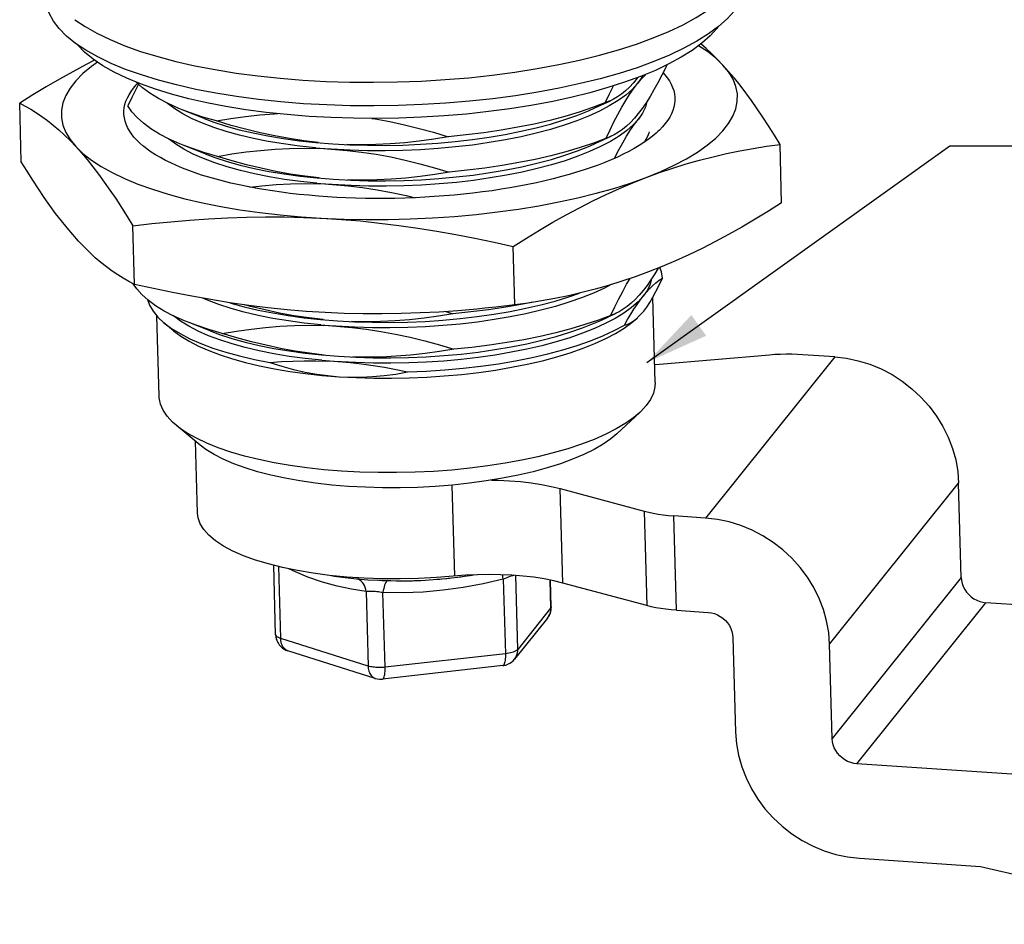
# Model space of a CAD drawing. Header units: inches. Extents: x 0 to 11, y 0 to 8.5.
# Tile 4 of 6: x 8.1 to 9.7, y 4.1 to 5.5. Entities that reach past the tile are written whole.
import ezdxf

# ---------------------------------------------------------------- set-up
doc = ezdxf.new("R2010")
doc.units = ezdxf.units.IN
doc.header["$LTSCALE"] = 0.605
doc.header["$MEASUREMENT"] = 0
doc.layers.get('0').update_dxf_attribs({"linetype": 'CONTINUOUS'})
doc.styles.get("Standard").update_dxf_attribs({"font": 'arial.ttf'})
doc.dimstyles.get("Standard").update_dxf_attribs({"dimtxt": 0.085, "dimasz": 0.1, "dimexe": 0.09, "dimexo": 0.07, "dimgap": 0.09, "dimtad": 0, "dimtih": 1, "dimtoh": 1, "dimzin": 4, "dimdsep": 46, "dimtxsty": 'Standard', "dimblk": '_FILLED', "dimblk1": '_FILLED', "dimblk2": '_FILLED', "dimcen": 0.09, "dimazin": 1, "dimtp": 0.01, "dimtm": 0.01, "dimtfac": 1, "dimtofl": 0, "dimtmove": 0, "dimatfit": 3, "dimldrblk": '_FILLED', "dimfxl": 0, "dimtolj": 1, "dimtzin": 4, "dimarcsym": 0})

# ---------------------------------------------------------------- blocks, each defined once
blk = doc.blocks.new('_FILLED')
at = {"color": 0, "linetype": 'ByBlock'}
blk.add_solid([(0, 0), (-1, 0.2), (-1, -0.2)], dxfattribs=at)

msp = doc.modelspace()

# ---------------------------------------------------------------- linework, layer by layer
at = {"color": 7, "linetype": 'Continuous'}
for p, q in [((8.3431, 5.4538), (8.3164, 5.462)), ((9.0965, 5.4582), (9.0956, 5.457)), ((9.1023, 5.4577), (9.0959, 5.4485)), ((9.1038, 5.461), (9.1023, 5.4577)), ((8.1276, 5.3257), (8.1251, 5.4177)), ((8.8319, 5.4208), (8.7949, 5.4177)), ((9.029, 5.4104), (9.0532, 5.4215)), ((9.0532, 5.4215), (9.0515, 5.4208)), ((8.4151, 5.3936), (8.3806, 5.4073)), ((9.1038, 5.4021), (9.0974, 5.3928)), ((9.0974, 5.3928), (9.1015, 5.3977)), ((9.0305, 5.3547), (9.0547, 5.3659)), ((9.0547, 5.3659), (9.053, 5.3651)), ((8.4166, 5.338), (8.3821, 5.3517)), ((9.3224, 5.2611), (9.3199, 5.353)), ((9.1094, 5.3011), (9.1324, 5.3104)), ((8.3054, 5.1331), (8.3029, 5.2251)), ((8.9029, 5.1008), (8.9004, 5.1928)), ((9.1285, 5.1587), (9.1232, 5.1499)), ((8.3089, 5.1261), (8.3035, 5.1342)), ((9.1114, 5.124), (9.105, 5.1147)), ((9.1235, 4.9789), (9.1198, 5.1126)), ((8.9314, 5.105), (8.9155, 5.1018)), ((8.3443, 4.9577), (8.3408, 5.0835)), ((8.7948, 5.0903), (8.8058, 5.087)), ((9.0381, 5.0766), (9.0623, 5.0878)), ((9.0623, 5.0878), (9.0606, 5.087)), ((8.3669, 5.0602), (8.3518, 5.0729)), ((8.4242, 5.0599), (8.3897, 5.0736)), ((9.3031, 5.0221), (9.1305, 5.0071)), ((9.4057, 5.0193), (9.2029, 4.7661)), ((9.4057, 5.0193), (9.3559, 5.0226)), ((9.1305, 5.0071), (9.1227, 5.0065)), ((9.0634, 4.8984), (9.0993, 4.9318)), ((8.4087, 4.8805), (8.371, 4.9119)), ((8.4044, 4.7738), (8.4013, 4.8866)), ((8.8043, 4.8178), (8.8082, 4.6748)), ((8.9745, 4.8124), (9.1065, 4.7768)), ((8.9785, 4.664), (8.9745, 4.8124)), ((9.3977, 4.5679), (9.6005, 4.821)), ((9.6046, 4.6727), (9.6005, 4.821)), ((9.1065, 4.7768), (9.1106, 4.6285)), ((9.2029, 4.7661), (9.1531, 4.7695)), ((9.1572, 4.6212), (9.1531, 4.7695)), ((8.5272, 4.583), (8.5242, 4.6918)), ((8.5352, 4.5768), (8.5321, 4.6898)), ((8.7985, 4.6715), (8.8187, 4.6739)), ((8.8161, 4.6735), (8.8362, 4.6765)), ((8.8333, 4.676), (8.8381, 4.6768)), ((8.8362, 4.6765), (8.8383, 4.6768)), ((8.9078, 4.5598), (8.9046, 4.6758)), ((9.6046, 4.6727), (9.4018, 4.4196)), ((8.6364, 4.6726), (8.6541, 4.6707)), ((8.6541, 4.6707), (8.6723, 4.6692)), ((8.6723, 4.6692), (8.6878, 4.6683)), ((8.6945, 4.668), (8.6878, 4.6683)), ((8.6945, 4.668), (8.6991, 4.6678)), ((8.7851, 4.6702), (8.7877, 4.6704)), ((8.7877, 4.6704), (8.8008, 4.6717)), ((8.885, 4.6701), (8.8882, 4.5529)), ((8.9582, 4.6687), (8.9594, 4.6243)), ((8.9604, 4.6268), (8.9592, 4.6685)), ((9.1106, 4.6285), (8.9785, 4.664)), ((8.6694, 4.6507), (8.6726, 4.5335)), ((8.6991, 4.5317), (8.6959, 4.6489)), ((8.9604, 4.6255), (8.9604, 4.6268)), ((9.4407, 4.3799), (9.6435, 4.633)), ((9.9104, 4.615), (9.6435, 4.633)), ((8.9594, 4.6243), (8.9078, 4.5598)), ((9.1572, 4.6212), (9.2069, 4.6178)), ((8.9543, 4.6089), (8.9027, 4.5444)), ((8.6726, 4.5335), (8.5352, 4.5768)), ((9.2459, 4.5782), (9.2499, 4.4299)), ((9.4018, 4.4196), (9.3977, 4.5679)), ((8.6839, 4.5142), (8.5465, 4.5574)), ((8.8882, 4.5529), (8.6991, 4.5317)), ((8.8843, 4.5343), (8.6952, 4.5131)), ((9.7076, 4.3619), (9.4407, 4.3799)), ((9.4448, 4.2316), (9.6346, 4.2188)), ((9.6346, 4.2188), (10.2446, 4.0791))]:
    msp.add_line(p, q, dxfattribs=at)
for points in [[(8.3164, 5.462), (8.2915, 5.4708), (8.2686, 5.4803), (8.2478, 5.4903), (8.2291, 5.5008), (8.2128, 5.5117), (8.1987, 5.5231), (8.1871, 5.5348), (8.178, 5.5468), (8.1713, 5.559), (8.1672, 5.5715), (8.1657, 5.5836)], [(9.0941, 5.5106), (9.1205, 5.5202), (9.1451, 5.5304), (9.1676, 5.541), (9.1881, 5.5521), (9.2063, 5.5636), (9.2223, 5.5754)], [(9.2481, 5.5627), (9.2369, 5.5504), (9.2233, 5.5383), (9.2073, 5.5265), (9.1891, 5.515), (9.1686, 5.5039), (9.146, 5.4933), (9.1215, 5.4831)], [(8.2116, 5.5489), (8.2279, 5.538), (8.2465, 5.5275), (8.2674, 5.5175), (8.2903, 5.508), (8.3151, 5.4991), (8.3419, 5.4909), (8.3704, 5.4834), (8.4005, 5.4765), (8.4321, 5.4704), (8.465, 5.4651), (8.4991, 5.4606), (8.5341, 5.4569), (8.5701, 5.454), (8.6067, 5.452), (8.6438, 5.4508), (8.6812, 5.4505), (8.7188, 5.4511), (8.7564, 5.4525), (8.7938, 5.4547), (8.8309, 5.4578), (8.8674, 5.4618), (8.9032, 5.4665), (8.9381, 5.4721), (8.972, 5.4784), (9.0047, 5.4854), (9.036, 5.4932), (9.0659, 5.5016), (9.0941, 5.5106)], [(9.2221, 5.5374), (9.2204, 5.5349), (9.2098, 5.5233), (9.1969, 5.5118), (9.1818, 5.5006), (9.1645, 5.4898), (9.1452, 5.4793), (9.1239, 5.4693), (9.1007, 5.4597)], [(8.5797, 5.397), (8.5456, 5.3997), (8.5125, 5.4032), (8.4802, 5.4075), (8.449, 5.4126), (8.4191, 5.4183), (8.3906, 5.4248), (8.3637, 5.4319), (8.3385, 5.4397), (8.3149, 5.4481), (8.2932, 5.457), (8.2735, 5.4665), (8.2559, 5.4765), (8.2404, 5.4868), (8.2271, 5.4976), (8.2162, 5.5087), (8.215, 5.5102)], [(9.2302, 5.4775), (9.2213, 5.4869), (9.2124, 5.4956), (9.2036, 5.5037), (9.1954, 5.5107)], [(9.2302, 5.4775), (9.219, 5.4883), (9.2058, 5.4987), (9.1917, 5.508)], [(8.2427, 5.4853), (8.2293, 5.4784), (8.2084, 5.4672), (8.1875, 5.4555), (8.1667, 5.4434), (8.1459, 5.4307), (8.1251, 5.4177)], [(8.2474, 5.4821), (8.2378, 5.4754), (8.2245, 5.4643), (8.2133, 5.453), (8.2043, 5.4415), (8.1975, 5.4299), (8.193, 5.4183), (8.1907, 5.4066), (8.1907, 5.3949), (8.1929, 5.3833), (8.1975, 5.3719), (8.2042, 5.3606), (8.2132, 5.3496)], [(9.1215, 5.4831), (9.0951, 5.4735), (9.0669, 5.4645), (9.0371, 5.4561), (9.0057, 5.4484), (8.973, 5.4413), (8.9391, 5.435), (8.9042, 5.4295), (8.8684, 5.4247), (8.8319, 5.4208)], [(9.142, 5.4778), (9.1403, 5.474), (9.1342, 5.4616), (9.128, 5.4497), (9.1218, 5.4385), (9.1156, 5.428)], [(9.1324, 5.3104), (9.1535, 5.3202), (9.1728, 5.3303), (9.1902, 5.3408), (9.2056, 5.3517), (9.2189, 5.3628), (9.2301, 5.3741), (9.2391, 5.3856), (9.2459, 5.3972), (9.2505, 5.4088), (9.2527, 5.4205), (9.2528, 5.4322), (9.2505, 5.4438), (9.246, 5.4552), (9.2392, 5.4664), (9.2302, 5.4775)], [(9.3199, 5.353), (9.3109, 5.3677), (9.3019, 5.382), (9.2929, 5.3958), (9.2839, 5.4091), (9.2749, 5.4219), (9.266, 5.4341), (9.257, 5.4459), (9.2481, 5.457), (9.2391, 5.4676), (9.2302, 5.4775)], [(9.0959, 5.4485), (9.102, 5.4558), (9.1082, 5.4623), (9.1091, 5.4632)], [(9.1361, 5.4655), (9.1388, 5.4625), (9.1427, 5.4576), (9.1461, 5.4526), (9.1489, 5.4476), (9.1511, 5.4425), (9.1528, 5.4374), (9.154, 5.4322), (9.1546, 5.4271), (9.1546, 5.4219), (9.1541, 5.4167), (9.153, 5.4115), (9.1514, 5.4063), (9.1493, 5.4011), (9.1466, 5.3959), (9.1433, 5.3908), (9.1396, 5.3857), (9.1352, 5.3806), (9.1304, 5.3755), (9.1277, 5.373)], [(8.3185, 5.3509), (8.3138, 5.355), (8.309, 5.3597), (8.3046, 5.3645), (8.3007, 5.3695), (8.2974, 5.3745), (8.2946, 5.3795), (8.2924, 5.3846), (8.2906, 5.3897), (8.2895, 5.3949), (8.2889, 5.4), (8.2888, 5.4052), (8.2893, 5.4104), (8.2904, 5.4156), (8.292, 5.4208), (8.2942, 5.426), (8.2969, 5.4311), (8.3001, 5.4363), (8.3039, 5.4414), (8.3082, 5.4465), (8.3102, 5.4486)], [(8.3116, 5.4474), (8.3073, 5.4391), (8.3012, 5.4266), (8.2951, 5.4135)], [(8.3806, 5.4073), (8.375, 5.4096), (8.3582, 5.4171), (8.3431, 5.425), (8.3296, 5.4332), (8.3178, 5.4418), (8.3079, 5.4507), (8.3075, 5.4512)], [(8.7949, 5.4177), (8.7576, 5.4154), (8.7199, 5.414), (8.6823, 5.4134), (8.6448, 5.4137), (8.6077, 5.4149), (8.5711, 5.4169), (8.5352, 5.4198), (8.5001, 5.4235), (8.466, 5.428), (8.4331, 5.4334), (8.4016, 5.4394), (8.3715, 5.4463), (8.3431, 5.4538)], [(9.1007, 5.4597), (9.0757, 5.4506), (9.0491, 5.4421), (9.0209, 5.4341), (8.9913, 5.4268), (8.9604, 5.4201), (8.9284, 5.4142), (8.8953, 5.4089), (8.8615, 5.4044), (8.827, 5.4007), (8.792, 5.3977), (8.7566, 5.3956), (8.7209, 5.3942), (8.6852, 5.3937), (8.6496, 5.394), (8.6145, 5.3951), (8.5797, 5.397)], [(9.0959, 5.4485), (9.0876, 5.4394), (9.0774, 5.4304), (9.0654, 5.4217), (9.0516, 5.4133), (9.0362, 5.4052), (9.0191, 5.3974), (9.0006, 5.39), (8.9805, 5.383), (8.9592, 5.3765), (8.9367, 5.3705), (8.913, 5.365), (8.8884, 5.3601), (8.8629, 5.3558), (8.8366, 5.352), (8.8098, 5.3489), (8.7825, 5.3464), (8.7549, 5.3446), (8.7272, 5.3434), (8.6994, 5.3429), (8.6717, 5.3431), (8.6442, 5.3439), (8.5946, 5.3465)], [(9.0466, 5.3627), (9.0527, 5.3758), (9.0589, 5.3883), (9.065, 5.4001), (9.0711, 5.4113), (9.0773, 5.4217), (9.0835, 5.4315), (9.0897, 5.4404), (9.0959, 5.4485)], [(9.0956, 5.457), (9.0894, 5.4496), (9.0832, 5.443), (9.0769, 5.4372), (9.0706, 5.432), (9.0642, 5.4276), (9.0579, 5.4239), (9.0532, 5.4215)], [(9.0451, 5.4183), (9.0512, 5.4314), (9.0574, 5.444), (9.0578, 5.4449)], [(8.1251, 5.4177), (8.1338, 5.4131), (8.1426, 5.4081), (8.1513, 5.4027), (8.1601, 5.3967), (8.1689, 5.3903), (8.1777, 5.3833), (8.1866, 5.3758), (8.1954, 5.3676), (8.2043, 5.3589), (8.2132, 5.3496)], [(8.3816, 5.401), (8.3687, 5.4089), (8.3575, 5.4172), (8.3571, 5.4177)], [(9.0515, 5.4208), (9.0254, 5.4107), (9.0042, 5.4036), (8.9818, 5.3969), (8.9582, 5.3907), (8.9336, 5.385), (8.9079, 5.3799), (8.8815, 5.3753), (8.8543, 5.3713), (8.8265, 5.3679), (8.7983, 5.3651)], [(9.1156, 5.428), (9.1094, 5.4183), (9.1033, 5.4094), (9.0971, 5.4014)], [(9.1104, 5.4198), (9.1082, 5.4114), (9.1038, 5.4021)], [(8.3821, 5.3517), (8.3765, 5.3539), (8.3598, 5.3614), (8.3446, 5.3693), (8.3311, 5.3776), (8.3194, 5.3862), (8.3094, 5.3951), (8.3013, 5.4042), (8.2951, 5.4135)], [(8.4342, 5.3898), (8.4131, 5.3959), (8.3933, 5.4025), (8.3806, 5.4073)], [(8.5906, 5.3475), (8.5647, 5.3503), (8.5396, 5.3537), (8.5154, 5.3577), (8.4923, 5.3624), (8.4703, 5.3675), (8.4496, 5.3733), (8.4303, 5.3795), (8.4125, 5.3862), (8.3962, 5.3934), (8.3816, 5.401)], [(8.4342, 5.3898), (8.4569, 5.3936), (8.4797, 5.3967), (8.5025, 5.3992), (8.5253, 5.4011), (8.5306, 5.4013)], [(8.6169, 5.3539), (8.644, 5.3524), (8.6714, 5.3516), (8.6991, 5.3514), (8.7269, 5.3519), (8.7547, 5.3531), (8.7823, 5.355), (8.8096, 5.3574), (8.8364, 5.3606), (8.8626, 5.3643), (8.8881, 5.3686), (8.9128, 5.3736), (8.9364, 5.379), (8.959, 5.385), (8.9803, 5.3915), (9.0003, 5.3985), (9.0189, 5.4059), (9.029, 5.4104)], [(9.0971, 5.4014), (9.091, 5.394), (9.0847, 5.3874), (9.0784, 5.3815), (9.0721, 5.3764), (9.0658, 5.372), (9.0594, 5.3682), (9.0547, 5.3659)], [(8.4151, 5.3936), (8.4301, 5.388), (8.4494, 5.3818), (8.4701, 5.3761), (8.4921, 5.3709), (8.5152, 5.3663), (8.5394, 5.3622), (8.5645, 5.3588), (8.5903, 5.356), (8.6169, 5.3539)], [(8.5943, 5.3558), (8.5716, 5.3585), (8.5488, 5.362), (8.5259, 5.3662), (8.503, 5.3711), (8.4801, 5.3767), (8.4572, 5.3829), (8.4342, 5.3898)], [(9.0974, 5.3928), (9.0891, 5.3837), (9.0789, 5.3748), (9.0669, 5.3661), (9.0532, 5.3577), (9.0377, 5.3495), (9.0207, 5.3418), (9.0021, 5.3344), (8.9821, 5.3274), (8.9607, 5.3209), (8.9382, 5.3149), (8.9145, 5.3094), (8.8899, 5.3045), (8.8644, 5.3002), (8.8382, 5.2964), (8.8113, 5.2933), (8.7841, 5.2908), (8.7565, 5.289), (8.7287, 5.2878), (8.7009, 5.2873), (8.6732, 5.2874), (8.6457, 5.2883), (8.5961, 5.2909)], [(8.6785, 5.3937), (8.6837, 5.393), (8.7066, 5.3887), (8.7296, 5.3838), (8.7526, 5.3782), (8.7754, 5.372), (8.7983, 5.3651)], [(9.0596, 5.331), (9.0604, 5.3326), (9.0665, 5.3445), (9.0727, 5.3557), (9.0788, 5.3661), (9.085, 5.3758), (9.0912, 5.3847), (9.0974, 5.3928)], [(9.1277, 5.373), (9.125, 5.3706), (9.1191, 5.3656), (9.1127, 5.3607), (9.1059, 5.3559), (9.0986, 5.3512)], [(9.1143, 5.3728), (9.1136, 5.3705), (9.1116, 5.3656), (9.1091, 5.3607), (9.1063, 5.3562)], [(8.3831, 5.3454), (8.3702, 5.3533), (8.3591, 5.3616), (8.3586, 5.3621)], [(8.6184, 5.2983), (8.6455, 5.2968), (8.6729, 5.296), (8.7006, 5.2958), (8.7285, 5.2963), (8.7562, 5.2975), (8.7838, 5.2993), (8.8111, 5.3018), (8.8379, 5.3049), (8.8641, 5.3087), (8.8896, 5.313), (8.9143, 5.3179), (8.9379, 5.3234), (8.9605, 5.3294), (8.9818, 5.3359), (9.0018, 5.3429), (9.0204, 5.3503), (9.0305, 5.3547)], [(8.7983, 5.3651), (8.7756, 5.3614), (8.753, 5.3582), (8.7302, 5.3557), (8.7074, 5.3539), (8.6846, 5.3527), (8.6619, 5.3524), (8.6393, 5.3528)], [(9.053, 5.3651), (9.0269, 5.3551), (9.0057, 5.348), (8.9833, 5.3413), (8.9597, 5.3351), (8.9351, 5.3294), (8.9095, 5.3243), (8.883, 5.3197), (8.8558, 5.3157), (8.828, 5.3123), (8.7998, 5.3095)], [(8.2132, 5.3496), (8.2221, 5.3396), (8.2311, 5.3291), (8.24, 5.3179), (8.249, 5.3062), (8.2579, 5.2939), (8.2669, 5.2811), (8.2759, 5.2678), (8.2849, 5.254), (8.2939, 5.2398), (8.3029, 5.2251)], [(8.2132, 5.3496), (8.2244, 5.3388), (8.2377, 5.3283), (8.2531, 5.3183), (8.2704, 5.3086), (8.2897, 5.2994), (8.3109, 5.2906), (8.3338, 5.2824), (8.3584, 5.2748), (8.3845, 5.2677), (8.4121, 5.2613), (8.441, 5.2555), (8.4711, 5.2504), (8.5023, 5.246), (8.5344, 5.2423), (8.5672, 5.2393), (8.6308, 5.2352)], [(8.6233, 5.2698), (8.609, 5.2706), (8.5944, 5.2717), (8.5793, 5.273), (8.5643, 5.2745), (8.5503, 5.2761), (8.5367, 5.2778), (8.5224, 5.2799), (8.5084, 5.2821), (8.4954, 5.2843), (8.4827, 5.2867), (8.4697, 5.2894), (8.4569, 5.2923), (8.4451, 5.2952), (8.4337, 5.2982), (8.4222, 5.3015), (8.411, 5.3049), (8.4006, 5.3084), (8.3906, 5.312), (8.3807, 5.3158), (8.3713, 5.3198), (8.3625, 5.3238), (8.3543, 5.3279), (8.3462, 5.3322), (8.3386, 5.3366), (8.3318, 5.341), (8.3254, 5.3455), (8.3194, 5.3502), (8.3185, 5.3509)], [(8.4358, 5.3341), (8.4146, 5.3403), (8.3948, 5.3469), (8.3821, 5.3517)], [(8.5921, 5.2919), (8.5662, 5.2947), (8.5411, 5.2981), (8.5169, 5.3021), (8.4938, 5.3067), (8.4718, 5.3119), (8.4511, 5.3177), (8.4318, 5.3239), (8.414, 5.3306), (8.3977, 5.3378), (8.3831, 5.3454)], [(8.4166, 5.338), (8.4316, 5.3324), (8.4509, 5.3262), (8.4716, 5.3205), (8.4936, 5.3153), (8.5167, 5.3106), (8.5409, 5.3066), (8.566, 5.3032), (8.5919, 5.3004), (8.6184, 5.2983)], [(8.4358, 5.3341), (8.4584, 5.3379), (8.481, 5.3411), (8.5037, 5.3436), (8.5264, 5.3454), (8.5492, 5.3465), (8.5719, 5.3469), (8.5946, 5.3465)], [(8.5906, 5.3475), (8.6396, 5.3435), (8.6622, 5.3408), (8.685, 5.3374), (8.708, 5.3332), (8.731, 5.3282), (8.7539, 5.3226), (8.7769, 5.3164), (8.7998, 5.3095)], [(9.0986, 5.3512), (9.0907, 5.3465), (9.0823, 5.3419), (9.0736, 5.3375), (9.0644, 5.3331), (9.0547, 5.3288), (9.0445, 5.3246), (9.0341, 5.3206), (9.0233, 5.3167), (9.0119, 5.3129), (9.0002, 5.3091), (8.9883, 5.3056), (8.9762, 5.3023), (8.9633, 5.2989), (8.9502, 5.2958), (8.9371, 5.2928), (8.9238, 5.29), (8.9097, 5.2873), (8.8955, 5.2848), (8.8815, 5.2825), (8.8673, 5.2803), (8.8523, 5.2783), (8.8372, 5.2764), (8.8226, 5.2748), (8.8078, 5.2734), (8.7922, 5.272), (8.7765, 5.2709), (8.7615, 5.2699), (8.7464, 5.2692), (8.7304, 5.2686), (8.7145, 5.2682), (8.6994, 5.268), (8.6844, 5.268), (8.6685, 5.2682), (8.6526, 5.2686), (8.6377, 5.2691), (8.6233, 5.2698)], [(9.1094, 5.3011), (9.1304, 5.3088), (9.1514, 5.3159), (9.1725, 5.3224), (9.1935, 5.3284), (9.2146, 5.3337), (9.2356, 5.3386), (9.2567, 5.3429), (9.2778, 5.3467), (9.2988, 5.3501), (9.3199, 5.353)], [(8.2173, 5.2012), (8.2084, 5.2112), (8.1994, 5.2218), (8.1905, 5.2329), (8.1815, 5.2446), (8.1726, 5.2569), (8.1636, 5.2697), (8.1546, 5.283), (8.1456, 5.2968), (8.1366, 5.311), (8.1276, 5.3257)], [(8.5958, 5.3002), (8.5731, 5.3029), (8.5503, 5.3063), (8.5274, 5.3105), (8.5045, 5.3155), (8.4816, 5.321), (8.4587, 5.3273), (8.4358, 5.3341)], [(8.7998, 5.3095), (8.7772, 5.3057), (8.7545, 5.3026), (8.7317, 5.3001), (8.7089, 5.2982), (8.6861, 5.2971), (8.6634, 5.2968), (8.6408, 5.2971)], [(8.5921, 5.2919), (8.6411, 5.2879), (8.6637, 5.2852), (8.6866, 5.2817), (8.7095, 5.2775), (8.7325, 5.2726), (8.7464, 5.2692)], [(8.6351, 5.2357), (8.6695, 5.235), (8.7041, 5.2351), (8.7389, 5.2359), (8.7736, 5.2375), (8.8081, 5.2398), (8.8422, 5.2429), (8.8758, 5.2468), (8.9087, 5.2513), (8.9408, 5.2565), (8.972, 5.2625), (9.0021, 5.269), (9.0311, 5.2762), (9.0586, 5.2839), (9.0847, 5.2922), (9.1094, 5.3011)], [(8.9004, 5.1928), (8.9212, 5.2058), (8.942, 5.2185), (8.9629, 5.2306), (8.9837, 5.2423), (9.0046, 5.2535), (9.0255, 5.2642), (9.0464, 5.2743), (9.0674, 5.2838), (9.0884, 5.2928), (9.1094, 5.3011)], [(8.4869, 5.2859), (8.5053, 5.288), (8.528, 5.2898), (8.5507, 5.2909), (8.5734, 5.2913), (8.5961, 5.2909)], [(9.3224, 5.2611), (9.3016, 5.248), (9.2808, 5.2354), (9.26, 5.2232), (9.2391, 5.2115), (9.2182, 5.2003), (9.1973, 5.1897), (9.1764, 5.1796), (9.1554, 5.17), (9.1344, 5.1611), (9.1134, 5.1528)], [(8.3029, 5.2251), (8.3326, 5.2285), (8.3623, 5.2315), (8.3921, 5.2341), (8.4218, 5.2362), (8.4516, 5.2378), (8.4814, 5.2388), (8.5112, 5.2393), (8.5411, 5.2391), (8.571, 5.2384), (8.6351, 5.2357)], [(8.6308, 5.2352), (8.6608, 5.2327), (8.6907, 5.2295), (8.7207, 5.2258), (8.7506, 5.2216), (8.7805, 5.2168), (8.8105, 5.2115), (8.8404, 5.2057), (8.8704, 5.1995), (8.9004, 5.1928)], [(8.3054, 5.1331), (8.2967, 5.1377), (8.2879, 5.1427), (8.2792, 5.1481), (8.2704, 5.1541), (8.2616, 5.1605), (8.2528, 5.1675), (8.2439, 5.175), (8.2351, 5.1832), (8.2262, 5.1919), (8.2173, 5.2012)], [(9.1134, 5.1528), (9.0924, 5.1451), (9.0714, 5.1379), (9.0503, 5.1314), (9.0293, 5.1255), (9.0083, 5.1201), (8.9872, 5.1153), (8.9661, 5.111), (8.9451, 5.1072), (8.924, 5.1038), (8.9029, 5.1008)], [(9.1349, 5.1431), (9.1334, 5.1529), (9.1309, 5.1597)], [(9.0542, 5.0846), (9.0603, 5.0977), (9.0664, 5.1102), (9.0726, 5.122), (9.0787, 5.1332), (9.0841, 5.1422)], [(9.1232, 5.1499), (9.117, 5.1402), (9.1109, 5.1313), (9.1047, 5.1233)], [(9.105, 5.1147), (9.1099, 5.1207), (9.1149, 5.1261), (9.1199, 5.1311), (9.1249, 5.1356), (9.1299, 5.1396), (9.1349, 5.1431)], [(9.1056, 5.0912), (9.1104, 5.0975), (9.1152, 5.1047), (9.12, 5.1129), (9.1249, 5.1221), (9.1299, 5.1321), (9.1349, 5.1431)], [(9.118, 5.1417), (9.1158, 5.1333), (9.1114, 5.124)], [(8.6049, 5.0888), (8.575, 5.0907), (8.5451, 5.0933), (8.5151, 5.0964), (8.4852, 5.1001), (8.4552, 5.1043), (8.4253, 5.1091), (8.3953, 5.1144), (8.3654, 5.1202), (8.3354, 5.1265), (8.3054, 5.1331)], [(8.3897, 5.0736), (8.3841, 5.0758), (8.3673, 5.0833), (8.3522, 5.0912), (8.3387, 5.0995), (8.3269, 5.1081), (8.317, 5.117), (8.3089, 5.1261)], [(9.0546, 5.1327), (9.0438, 5.1271), (9.0267, 5.1193), (9.0081, 5.1119), (8.9881, 5.1049), (8.9668, 5.0984), (8.9442, 5.0924), (8.9206, 5.0869), (8.8959, 5.082), (8.8704, 5.0777), (8.8442, 5.0739), (8.8174, 5.0708), (8.7901, 5.0683), (8.7625, 5.0665), (8.7348, 5.0653), (8.7069, 5.0648), (8.6792, 5.065), (8.6518, 5.0658), (8.6021, 5.0684)], [(9.1047, 5.1233), (9.0985, 5.1159), (9.0923, 5.1093), (9.086, 5.1034), (9.0797, 5.0983), (9.0733, 5.0939), (9.067, 5.0901), (9.0623, 5.0878)], [(8.3258, 5.1091), (8.3289, 5.1005), (8.3346, 5.091), (8.3422, 5.0818), (8.3518, 5.0729)], [(8.5982, 5.0694), (8.5723, 5.0722), (8.5472, 5.0756), (8.523, 5.0796), (8.4999, 5.0843), (8.4779, 5.0894), (8.4572, 5.0952), (8.4379, 5.1014), (8.42, 5.1081), (8.4127, 5.1114)], [(9.105, 5.1147), (9.0967, 5.1056), (9.0865, 5.0967), (9.0745, 5.088), (9.0607, 5.0796), (9.0453, 5.0714), (9.0282, 5.0637), (9.0097, 5.0563), (8.9897, 5.0493), (8.9683, 5.0428), (8.9458, 5.0368), (8.9221, 5.0313), (8.8975, 5.0264), (8.872, 5.0221), (8.8457, 5.0183), (8.8189, 5.0152), (8.7916, 5.0127), (8.764, 5.0109), (8.7363, 5.0097), (8.7085, 5.0092), (8.6808, 5.0093), (8.6533, 5.0102), (8.6082, 5.0126)], [(8.6245, 5.0758), (8.6516, 5.0743), (8.679, 5.0735), (8.7067, 5.0733), (8.7345, 5.0738), (8.7623, 5.075), (8.7899, 5.0769), (8.8172, 5.0793), (8.844, 5.0825), (8.8702, 5.0862), (8.8957, 5.0905), (8.9204, 5.0955), (8.944, 5.1009), (8.9666, 5.1069), (8.9879, 5.1134), (9.0049, 5.1194)], [(9.0755, 5.0691), (9.0804, 5.0779), (9.0853, 5.0862), (9.0902, 5.0941), (9.0951, 5.1014), (9.1, 5.1083), (9.105, 5.1147)], [(8.4547, 5.1044), (8.457, 5.1037), (8.4777, 5.098), (8.4996, 5.0928), (8.5228, 5.0882), (8.547, 5.0841), (8.572, 5.0807), (8.5979, 5.0779), (8.6245, 5.0758)], [(8.6019, 5.0777), (8.5792, 5.0804), (8.5564, 5.0839), (8.5335, 5.0881), (8.5106, 5.093), (8.4877, 5.0986), (8.4787, 5.101)], [(8.856, 5.0956), (8.8435, 5.0944), (8.8138, 5.0918), (8.784, 5.0897), (8.7543, 5.0882), (8.7245, 5.0871), (8.6946, 5.0867), (8.6648, 5.0868), (8.6349, 5.0875), (8.6049, 5.0888)], [(8.8619, 5.0932), (8.8341, 5.0898), (8.8058, 5.087)], [(8.9029, 5.1008), (8.8732, 5.0974), (8.856, 5.0956)], [(8.9155, 5.1018), (8.8891, 5.0972), (8.8619, 5.0932)], [(9.0966, 5.0814), (9.1008, 5.0856), (9.1056, 5.0912)], [(8.3907, 5.0673), (8.3778, 5.0752), (8.3667, 5.0835), (8.3662, 5.084)], [(8.626, 5.0202), (8.6531, 5.0187), (8.6805, 5.0179), (8.7082, 5.0177), (8.736, 5.0182), (8.7638, 5.0194), (8.7914, 5.0212), (8.8187, 5.0237), (8.8455, 5.0268), (8.8717, 5.0306), (8.8972, 5.0349), (8.9219, 5.0398), (8.9455, 5.0453), (8.9681, 5.0513), (8.9894, 5.0578), (9.0094, 5.0648), (9.028, 5.0722), (9.0381, 5.0766)], [(8.6269, 4.9881), (8.6539, 4.9866), (8.6814, 4.9858), (8.7091, 4.9856), (8.7369, 4.9862), (8.7647, 4.9873), (8.7923, 4.9892), (8.8196, 4.9916), (8.8464, 4.9948), (8.8726, 4.9985), (8.8981, 5.0028), (8.9227, 5.0078), (8.9464, 5.0132), (8.969, 5.0193), (8.9903, 5.0258), (9.0103, 5.0327), (9.0289, 5.0401), (9.0459, 5.0479), (9.0614, 5.056), (9.0751, 5.0645), (9.0871, 5.0732), (9.0952, 5.0801)], [(8.8058, 5.087), (8.7832, 5.0833), (8.7606, 5.0801), (8.7378, 5.0776), (8.715, 5.0758), (8.6922, 5.0746), (8.6695, 5.0743), (8.6469, 5.0747)], [(9.0606, 5.087), (9.0345, 5.077), (9.0133, 5.0699), (8.9909, 5.0632), (8.9673, 5.057), (8.9427, 5.0513), (8.9171, 5.0462), (8.8906, 5.0416), (8.8634, 5.0376), (8.8356, 5.0342), (8.8074, 5.0314)], [(9.0755, 5.0691), (9.0808, 5.0708), (9.0859, 5.0734), (9.091, 5.0767), (9.096, 5.0808), (9.0966, 5.0814)], [(8.3518, 5.0729), (8.3636, 5.064), (8.3771, 5.0557), (8.3925, 5.0477), (8.4097, 5.0402), (8.4285, 5.0331), (8.4488, 5.0266), (8.4706, 5.0206), (8.4938, 5.0152), (8.5182, 5.0104)], [(8.3669, 5.0602), (8.3784, 5.0517), (8.3913, 5.0437), (8.4059, 5.0361), (8.4222, 5.029), (8.4401, 5.0222), (8.4594, 5.016), (8.4801, 5.0103), (8.502, 5.0051), (8.5252, 5.0005), (8.5493, 4.9964), (8.5744, 4.993), (8.6003, 4.9902), (8.6269, 4.9881)], [(8.4434, 5.056), (8.4222, 5.0622), (8.4024, 5.0688), (8.3897, 5.0736)], [(8.5997, 5.0138), (8.5738, 5.0166), (8.5487, 5.02), (8.5245, 5.024), (8.5014, 5.0286), (8.4794, 5.0338), (8.4587, 5.0396), (8.4394, 5.0458), (8.4216, 5.0525), (8.4053, 5.0597), (8.3907, 5.0673)], [(8.4242, 5.0599), (8.4392, 5.0543), (8.4585, 5.0481), (8.4792, 5.0424), (8.5012, 5.0372), (8.5243, 5.0325), (8.5485, 5.0285), (8.5736, 5.0251), (8.5995, 5.0223), (8.626, 5.0202)], [(8.4434, 5.056), (8.466, 5.0598), (8.4886, 5.063), (8.5113, 5.0655), (8.534, 5.0673), (8.5568, 5.0684), (8.5795, 5.0688), (8.6021, 5.0684)], [(8.5982, 5.0694), (8.6472, 5.0654), (8.6698, 5.0627), (8.6926, 5.0593), (8.7156, 5.0551), (8.7386, 5.0501), (8.7615, 5.0445), (8.7845, 5.0383), (8.8074, 5.0314)], [(8.7347, 4.9957), (8.7639, 4.9969), (8.793, 4.9988), (8.8217, 5.0014), (8.8499, 5.0046), (8.8775, 5.0085), (8.9043, 5.0131), (8.9302, 5.0183), (8.9551, 5.024), (8.9787, 5.0304), (9.0011, 5.0372), (9.0221, 5.0445), (9.0416, 5.0523), (9.0594, 5.0605), (9.0755, 5.0691)], [(8.6034, 5.0221), (8.5807, 5.0248), (8.5579, 5.0282), (8.535, 5.0324), (8.5121, 5.0374), (8.4892, 5.0429), (8.4663, 5.0492), (8.4434, 5.056)], [(8.8074, 5.0314), (8.7848, 5.0276), (8.7621, 5.0245), (8.7393, 5.022), (8.7165, 5.0201), (8.6937, 5.019), (8.671, 5.0187), (8.6484, 5.019)], [(8.5182, 5.0104), (8.5362, 5.0117), (8.5542, 5.0127), (8.5722, 5.0131), (8.5902, 5.0131), (8.6082, 5.0126)], [(8.5997, 5.0138), (8.6442, 5.0102), (8.6623, 5.0082), (8.6804, 5.0058), (8.6985, 5.0029), (8.7166, 4.9995), (8.7347, 4.9957)], [(9.3559, 5.0226), (9.3472, 5.0231), (9.3385, 5.0233), (9.3296, 5.0234), (9.3207, 5.0231), (9.3119, 5.0227), (9.3031, 5.0221)], [(9.4057, 5.0193), (9.4244, 5.0171), (9.4428, 5.0132), (9.461, 5.0075), (9.4787, 5.0002), (9.4958, 4.9913), (9.512, 4.9808), (9.5272, 4.969), (9.5413, 4.9559), (9.5542, 4.9416), (9.5657, 4.9262), (9.5757, 4.91), (9.5841, 4.893), (9.5908, 4.8755), (9.5959, 4.8575), (9.5991, 4.8394), (9.6005, 4.821)], [(8.5182, 5.0104), (8.537, 5.0045), (8.5555, 4.9995), (8.5738, 4.9953), (8.5918, 4.9921), (8.6095, 4.9897), (8.6269, 4.9881)], [(8.6269, 4.9881), (8.6442, 4.9873), (8.6618, 4.9873), (8.6797, 4.9882), (8.6979, 4.9898), (8.7162, 4.9923), (8.7347, 4.9957)], [(9.1235, 4.9789), (9.1231, 4.9721), (9.1208, 4.9623), (9.1163, 4.9525), (9.1097, 4.9429)], [(8.371, 4.9119), (8.3654, 4.9169), (8.357, 4.9261), (8.3506, 4.9354), (8.3465, 4.945), (8.3444, 4.9547), (8.3443, 4.9577)], [(9.1097, 4.9429), (9.1009, 4.9333), (9.0993, 4.9318)], [(9.0993, 4.9318), (9.0901, 4.924), (9.0773, 4.9149), (9.0626, 4.9061), (9.0461, 4.8977), (9.0278, 4.8896), (9.0078, 4.882), (8.9864, 4.8749), (8.9635, 4.8683), (8.9393, 4.8623), (8.914, 4.8568), (8.8877, 4.852), (8.8605, 4.8478), (8.8326, 4.8443), (8.8042, 4.8415), (8.7753, 4.8394), (8.7463, 4.838), (8.7171, 4.8374), (8.6881, 4.8374), (8.6593, 4.8382), (8.6309, 4.8398), (8.6031, 4.842), (8.5761, 4.845), (8.5499, 4.8487), (8.5247, 4.853), (8.5007, 4.858), (8.4781, 4.8635), (8.4568, 4.8697), (8.4371, 4.8764), (8.4191, 4.8837), (8.4028, 4.8914), (8.3884, 4.8995), (8.3759, 4.908), (8.371, 4.9119)], [(9.0634, 4.8984), (9.0541, 4.8906), (9.0418, 4.8821), (9.0276, 4.8738), (9.0116, 4.8659), (8.9939, 4.8584), (8.9747, 4.8514), (8.9541, 4.8449), (8.9318, 4.8388), (8.9083, 4.8334), (8.8837, 4.8285), (8.8582, 4.8243), (8.8319, 4.8207), (8.8051, 4.8178), (8.7779, 4.8157), (8.7504, 4.8142), (8.7229, 4.8135), (8.6954, 4.8135), (8.6683, 4.8143), (8.6415, 4.8157), (8.6154, 4.8179), (8.59, 4.8208), (8.5655, 4.8243), (8.542, 4.8285), (8.5197, 4.8333), (8.4988, 4.8387), (8.4793, 4.8447), (8.4613, 4.8512), (8.445, 4.8583), (8.4305, 4.8657), (8.4178, 4.8736), (8.4087, 4.8805)], [(8.8663, 4.8256), (8.8767, 4.8255), (8.8946, 4.8246), (8.912, 4.8232), (8.9288, 4.8213), (8.945, 4.8188), (8.9602, 4.8158), (8.9745, 4.8124)], [(8.6945, 4.6706), (8.6665, 4.6716), (8.6389, 4.6734), (8.6121, 4.676), (8.5862, 4.6794), (8.5614, 4.6835), (8.5379, 4.6883), (8.5159, 4.6939), (8.4955, 4.7), (8.4769, 4.7068), (8.4601, 4.7141), (8.4454, 4.722), (8.4328, 4.7302), (8.4225, 4.7389), (8.4144, 4.7478), (8.4086, 4.7571), (8.4053, 4.7665), (8.4044, 4.7738)], [(9.1065, 4.7768), (9.1135, 4.7751), (9.1207, 4.7735), (9.1284, 4.7722), (9.1364, 4.7711), (9.1446, 4.7702), (9.1531, 4.7695)], [(9.3977, 4.5679), (9.3963, 4.5863), (9.3931, 4.6044), (9.388, 4.6224), (9.3813, 4.6399), (9.3729, 4.6569), (9.3629, 4.6731), (9.3514, 4.6885), (9.3386, 4.7028), (9.3244, 4.7159), (9.3092, 4.7277), (9.293, 4.7382), (9.276, 4.7471), (9.2583, 4.7544), (9.2401, 4.7601), (9.2216, 4.764), (9.2029, 4.7661)], [(8.6694, 4.6507), (8.6466, 4.6541), (8.6237, 4.659), (8.6009, 4.6654), (8.5779, 4.6734), (8.555, 4.6829), (8.5479, 4.6863)], [(8.6146, 4.6758), (8.6192, 4.675), (8.6364, 4.6726)], [(8.9785, 4.664), (8.9642, 4.6675), (8.949, 4.6705), (8.9329, 4.673), (8.916, 4.6749), (8.8986, 4.6763), (8.8808, 4.6771), (8.8626, 4.6774), (8.8444, 4.6771), (8.8263, 4.6762), (8.7799, 4.6726)], [(8.885, 4.6701), (8.8845, 4.6732), (8.8841, 4.6761), (8.884, 4.677)], [(8.9012, 4.6761), (8.9009, 4.676), (8.8992, 4.6754), (8.8973, 4.6747), (8.8952, 4.674), (8.8928, 4.6731), (8.8904, 4.6722), (8.8877, 4.6712), (8.885, 4.6701)], [(9.6046, 4.6727), (9.605, 4.6678), (9.6061, 4.663), (9.6078, 4.6583), (9.6102, 4.6538), (9.613, 4.6496), (9.6164, 4.6457), (9.6202, 4.6423), (9.6244, 4.6393), (9.6289, 4.6369), (9.6336, 4.635), (9.6385, 4.6337), (9.6435, 4.633)], [(8.6694, 4.6507), (8.6688, 4.654), (8.6679, 4.6571), (8.6668, 4.6599), (8.6654, 4.6625), (8.6637, 4.6648), (8.6618, 4.6668), (8.6598, 4.6685), (8.6575, 4.6698), (8.6555, 4.6705)], [(8.69, 4.6682), (8.708, 4.6677), (8.7262, 4.6676), (8.7444, 4.6679), (8.7626, 4.6687), (8.7807, 4.6699), (8.7963, 4.6713)], [(8.7799, 4.6726), (8.7515, 4.6711), (8.723, 4.6705), (8.6945, 4.6706)], [(8.885, 4.6701), (8.8536, 4.6627), (8.8221, 4.6569), (8.7906, 4.6526), (8.7591, 4.6498), (8.7275, 4.6486), (8.6959, 4.6489)], [(8.7037, 4.6677), (8.7027, 4.6675), (8.7018, 4.6669), (8.7009, 4.6658), (8.7, 4.6644), (8.6991, 4.6627), (8.6983, 4.6605), (8.6976, 4.658), (8.697, 4.6552), (8.6964, 4.6522), (8.6959, 4.6489)], [(8.7037, 4.6677), (8.7166, 4.6674), (8.7296, 4.6674), (8.7425, 4.6676), (8.7555, 4.6681), (8.7685, 4.6688), (8.7815, 4.6698), (8.7851, 4.6702)], [(8.6816, 4.6506), (8.6794, 4.6507), (8.6772, 4.6508), (8.6751, 4.6509), (8.673, 4.6509), (8.6711, 4.6508), (8.6694, 4.6507)], [(8.6959, 4.6489), (8.6936, 4.6493), (8.6911, 4.6496), (8.6887, 4.6499), (8.6863, 4.6502), (8.6839, 4.6504), (8.6816, 4.6506)], [(8.9604, 4.6268), (8.9603, 4.6262), (8.96, 4.6253), (8.9594, 4.6243)], [(9.1572, 4.6212), (9.1487, 4.6219), (9.1404, 4.6228), (9.1325, 4.6239), (9.1248, 4.6252), (9.1175, 4.6267), (9.1106, 4.6285)], [(8.9543, 4.6089), (8.9556, 4.6106), (8.9567, 4.6124), (8.9576, 4.6141), (8.9584, 4.6157), (8.959, 4.6173), (8.9594, 4.6188), (8.9598, 4.6202), (8.96, 4.6216), (8.9602, 4.6229), (8.9603, 4.6242), (8.9604, 4.6255)], [(8.9594, 4.6243), (8.9593, 4.6214), (8.9589, 4.6186), (8.9581, 4.6158), (8.9571, 4.6132), (8.9557, 4.6108), (8.9543, 4.6089)], [(9.2069, 4.6178), (9.2119, 4.6172), (9.2168, 4.6159), (9.2215, 4.614), (9.226, 4.6116), (9.2302, 4.6086), (9.2341, 4.6051), (9.2374, 4.6013), (9.2403, 4.5971), (9.2426, 4.5926), (9.2443, 4.5879), (9.2454, 4.5831), (9.2459, 4.5782)], [(8.5352, 4.5768), (8.5332, 4.5774), (8.5316, 4.5782), (8.5301, 4.579), (8.529, 4.5798), (8.5281, 4.5807), (8.5275, 4.5817), (8.5272, 4.5826), (8.5272, 4.583)], [(8.5272, 4.583), (8.5273, 4.5817), (8.5274, 4.5804), (8.5276, 4.579), (8.5279, 4.5775), (8.5283, 4.5759), (8.5289, 4.5742), (8.5296, 4.5725), (8.5305, 4.5707), (8.5315, 4.5689), (8.5328, 4.5671), (8.5343, 4.5653), (8.5361, 4.5635), (8.5381, 4.5617), (8.5405, 4.5601), (8.5433, 4.5587), (8.5465, 4.5574)], [(8.5449, 4.558), (8.5431, 4.5591), (8.5414, 4.5604), (8.5399, 4.5621), (8.5385, 4.564), (8.5374, 4.5662), (8.5365, 4.5686), (8.5358, 4.5712), (8.5354, 4.5739), (8.5352, 4.5768)], [(8.8882, 4.5529), (8.8882, 4.55), (8.8882, 4.5473), (8.888, 4.5448), (8.8878, 4.5425), (8.8875, 4.5404), (8.8871, 4.5386), (8.8866, 4.5371), (8.8861, 4.5359), (8.8855, 4.535), (8.8849, 4.5345), (8.8843, 4.5343)], [(8.9078, 4.5598), (8.9069, 4.5589), (8.9057, 4.558), (8.9042, 4.5571), (8.9025, 4.5563), (8.9006, 4.5555), (8.8984, 4.5548), (8.8961, 4.5542), (8.8936, 4.5537), (8.8909, 4.5532), (8.8882, 4.5529)], [(8.9027, 4.5444), (8.9041, 4.5463), (8.9054, 4.5488), (8.9065, 4.5514), (8.9073, 4.5541), (8.9077, 4.5569), (8.9078, 4.5598)], [(8.6849, 4.5314), (8.6826, 4.5316), (8.6804, 4.5318), (8.6782, 4.5321), (8.6762, 4.5325), (8.6743, 4.533), (8.6726, 4.5335)], [(8.6726, 4.5335), (8.6727, 4.5315), (8.6729, 4.5295), (8.6733, 4.5275), (8.6738, 4.5255), (8.6745, 4.5236), (8.6753, 4.5218), (8.6763, 4.5201), (8.6775, 4.5186), (8.6788, 4.5171), (8.6804, 4.5159), (8.6821, 4.5149), (8.6839, 4.5142)], [(8.8843, 4.5343), (8.8859, 4.5345), (8.8891, 4.5352), (8.8922, 4.5364), (8.8952, 4.5379), (8.8979, 4.5398), (8.9005, 4.5419), (8.9027, 4.5444)], [(8.6991, 4.5317), (8.6968, 4.5315), (8.6944, 4.5313), (8.692, 4.5312), (8.6896, 4.5312), (8.6872, 4.5312), (8.6849, 4.5314)], [(8.6952, 4.5131), (8.696, 4.5134), (8.6967, 4.5141), (8.6973, 4.5153), (8.6979, 4.5167), (8.6983, 4.5185), (8.6986, 4.5205), (8.6989, 4.5227), (8.6991, 4.5249), (8.6992, 4.5273), (8.6992, 4.5295), (8.6991, 4.5317)], [(8.6839, 4.5142), (8.687, 4.5134), (8.6903, 4.513), (8.6936, 4.5129), (8.6952, 4.5131)], [(9.2499, 4.4299), (9.2514, 4.4115), (9.2546, 4.3934), (9.2596, 4.3754), (9.2664, 4.3579), (9.2748, 4.3409), (9.2848, 4.3246), (9.2962, 4.3093), (9.3091, 4.295), (9.3232, 4.2819), (9.3384, 4.27), (9.3547, 4.2596), (9.3717, 4.2507), (9.3894, 4.2434), (9.4076, 4.2377), (9.426, 4.2338), (9.4448, 4.2316)], [(9.4407, 4.3799), (9.4357, 4.3806), (9.4309, 4.3819), (9.4261, 4.3838), (9.4216, 4.3862), (9.4174, 4.3892), (9.4136, 4.3926), (9.4102, 4.3965), (9.4074, 4.4007), (9.4051, 4.4052), (9.4033, 4.4099), (9.4022, 4.4147), (9.4018, 4.4196)]]:
    msp.add_lwpolyline(points, dxfattribs=at)

# ---------------------------------------------------------------- leaders
at = {"color": 2, "linetype": 'Continuous', "annotation_type": 0, "has_hookline": 1, "hookline_direction": 1, "text_width": 0.6133}
msp.add_leader([(9.1108, 5.0105), (9.5866, 5.3506), (9.7116, 5.3506)], dimstyle='Standard', override={"dimtad": 0}, dxfattribs=at)

doc.saveas('drawing.dxf')
